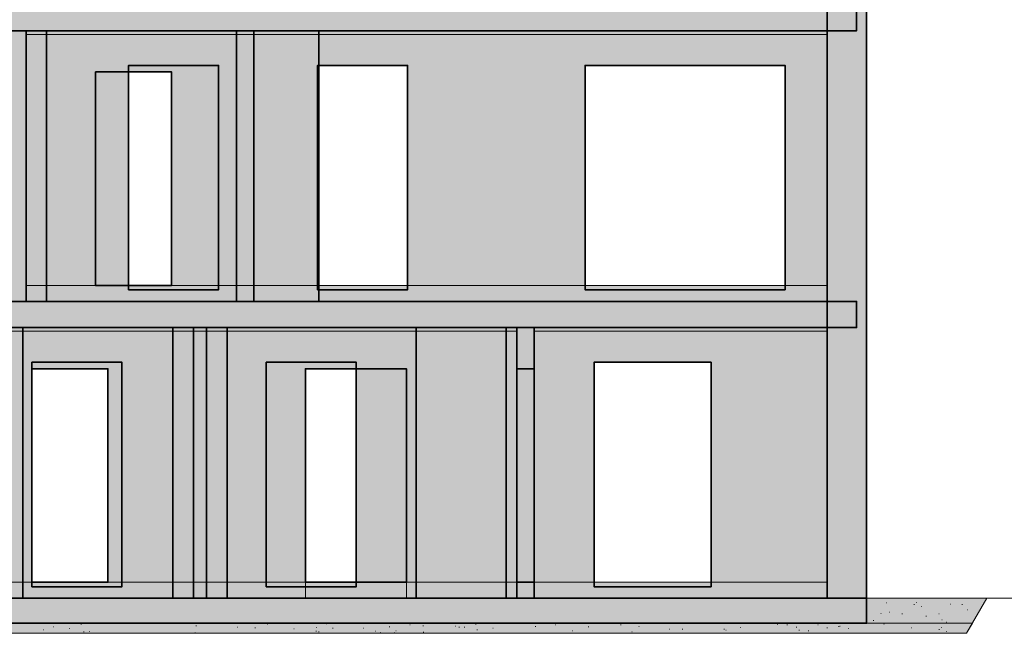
# Model space of a CAD drawing. Header units: millimetres. Extents: x 2116 to 41000, y -28700 to -6130.
# Tile 7 of 11: x 20998 to 30843, y -18933 to -12797. Entities that reach past the tile are written whole.
import ezdxf

# ---------------------------------------------------------------- set-up
doc = ezdxf.new("R2010")
doc.units = ezdxf.units.MM
doc.header["$MEASUREMENT"] = 0

msp = doc.modelspace()

# ---------------------------------------------------------------- hatches: boundary and pattern name
at = {"true_color": 0xeaeaea}
for points in [[(11266, -12907), (11266, -12645), (29366, -12645), (29366, -12907)], [(29071, -15614), (29071, -12645), (29466, -12645), (29466, -15614)], [(20797, -15614), (20797, -12907), (21061, -12907), (21061, -15614)], [(21061, -15614), (21061, -12907), (21267, -12907), (21267, -15614)], [(23989, -12907), (23989, -12944), (21061, -12944), (21061, -12907)], [(21267, -12944), (21267, -12907), (23167, -12907), (23167, -12944)], [(23167, -15614), (23167, -12907), (23339, -12907), (23339, -15614)], [(23339, -12944), (23339, -12907), (23989, -12907), (23989, -12944)], [(29071, -12907), (29071, -12944), (23989, -12944), (23989, -12907)], [(23989, -15614), (21061, -15614), (21061, -15454), (23989, -15454)], [(21267, -15614), (21267, -15454), (23167, -15454), (23167, -15614)], [(23339, -15614), (23339, -15454), (23989, -15454), (23989, -15614)], [(29071, -15614), (23989, -15614), (23989, -15454), (29071, -15454)], [(11266, -15876), (11266, -15614), (29366, -15614), (29366, -15876)], [(29071, -18583), (29071, -15614), (29466, -15614), (29466, -18583)], [(20797, -18583), (20797, -15876), (21029, -15876), (21029, -18583)], [(25969, -15876), (25969, -15913), (20797, -15913), (20797, -15876)], [(21029, -15913), (21029, -15876), (22529, -15876), (22529, -15913)], [(22529, -18583), (22529, -15876), (22735, -15876), (22735, -18583)], [(22735, -18583), (22735, -15876), (22867, -15876), (22867, -18583)], [(22867, -18583), (22867, -15876), (23073, -15876), (23073, -18583)], [(23073, -15913), (23073, -15876), (25863, -15876), (25863, -15913)], [(24963, -15913), (24963, -15876), (25863, -15876), (25863, -15913)], [(24963, -18583), (24963, -15876), (25969, -15876), (25969, -18583)], [(25863, -18583), (25863, -15876), (25969, -15876), (25969, -18583)], [(25863, -18583), (25863, -15876), (25969, -15876), (25969, -18583)], [(25969, -18583), (25969, -15876), (26141, -15876), (26141, -18583)], [(29071, -15876), (29071, -15913), (26141, -15913), (26141, -15876)], [(25969, -18423), (25969, -16288), (26055, -16288), (26055, -18423)], [(26055, -18423), (26055, -16288), (26141, -16288), (26141, -18423)], [(25969, -18583), (20797, -18583), (20797, -18423), (25969, -18423)], [(21029, -18583), (21029, -18423), (22529, -18423), (22529, -18583)], [(23073, -18583), (23073, -18423), (23854, -18423), (23854, -18583)], [(24864, -18583), (24864, -18423), (25863, -18423), (25863, -18583)], [(24963, -18583), (24963, -18423), (25863, -18423), (25863, -18583)], [(29071, -18583), (26141, -18583), (26141, -18423), (29071, -18423)], [(11166, -18833), (11166, -18583), (29466, -18583), (29466, -18833)], [(30523.74, -18833), (30466, -18933), (10166, -18933), (10108.27, -18833)]]:
    msp.add_hatch(color=254, dxfattribs=at).paths.add_polyline_path(points)
h = msp.add_hatch(color=254, dxfattribs=at)
h.paths.add_polyline_path([(11561, -15614), (11561, -12907), (29071, -12907), (29071, -15614)])
h.paths.add_polyline_path([(17601, -15498), (17601, -13254), (16431, -13254), (16431, -15498)])
h.paths.add_polyline_path([(22987, -15498), (22987, -13254), (22087, -13254), (22087, -15498)])
h.paths.add_polyline_path([(24877, -15498), (24877, -13254), (23977, -13254), (23977, -15498)])
h.paths.add_polyline_path([(28651, -15498), (28651, -13254), (26651, -13254), (26651, -15498)])
h.paths.add_polyline_path([(19791, -15498), (19791, -13254), (18891, -13254), (18891, -15498)])
h.paths.add_polyline_path([(14411, -15498), (14411, -13254), (13241, -13254), (13241, -15498)])
h = msp.add_hatch(color=254, dxfattribs=at)
h.paths.add_polyline_path([(21061, -15614), (21061, -12907), (23989, -12907), (23989, -15614)])
h.paths.add_polyline_path([(22517, -15454), (22517, -13319), (21757, -13319), (21757, -15454)])
h = msp.add_hatch(color=254, dxfattribs=at)
h.paths.add_polyline_path([(11561, -18583), (11561, -15876), (29071, -15876), (29071, -18583)])
h.paths.add_polyline_path([(18103, -18467), (18103, -16223), (16933, -16223), (16933, -18467)])
h.paths.add_polyline_path([(20403, -18467), (20403, -16223), (18403, -16223), (18403, -18467)])
h.paths.add_polyline_path([(22019, -18467), (22019, -16223), (21119, -16223), (21119, -18467)])
h.paths.add_polyline_path([(24363, -18467), (24363, -16223), (23463, -16223), (23463, -18467)])
h.paths.add_polyline_path([(27911, -18467), (27911, -16223), (26741, -16223), (26741, -18467)])
h = msp.add_hatch(color=254, dxfattribs=at)
h.paths.add_polyline_path([(21029, -18583), (21029, -15876), (22735, -15876), (22735, -18583)])
h.paths.add_polyline_path([(21879, -16288), (21119, -16288), (21119, -18423), (21879, -18423)])
h = msp.add_hatch(color=254, dxfattribs=at)
h.paths.add_polyline_path([(22735, -18583), (22735, -15876), (25969, -15876), (25969, -18583)])
h.paths.add_polyline_path([(24864, -16288), (23854, -16288), (23854, -18423), (24864, -18423)])
h = msp.add_hatch(color=254, dxfattribs=at)
h.paths.add_polyline_path([(9964.83, -18584.55), (11166, -18584.47), (11166, -18833), (10108.27, -18833)])
h.paths.add_polyline_path([(29466, -18583.44), (30667.89, -18583.31), (30523.74, -18833), (29466, -18833)])

# ---------------------------------------------------------------- linework, layer by layer
at = {"color": 18, "lineweight": 35, "true_color": 0x070707}
for points in [[(29071, -12645), (29071, -15614), (29071, -12645)], [(29366, -12907), (29366, -12645), (29366, -12907)], [(29466, -15614), (29466, -12645), (29466, -15614)], [(11266, -12907), (29366, -12907), (11266, -12907)], [(29071, -12907), (11561, -12907), (29071, -12907)], [(21061, -12907), (20797, -12907), (21061, -12907)], [(21267, -12907), (21061, -12907), (21267, -12907)], [(21061, -12907), (21061, -15614), (21061, -12907)], [(23989, -12907), (21061, -12907), (23989, -12907)], [(21061, -12907), (21061, -15614), (21061, -12907)], [(21061, -15614), (21061, -12907), (21061, -15614)], [(21267, -15614), (21267, -12907), (21267, -15614)], [(23339, -12907), (23167, -12907), (23339, -12907)], [(23167, -12907), (23167, -15614), (23167, -12907)], [(23339, -15614), (23339, -12907), (23339, -15614)], [(23989, -15614), (23989, -12907), (23989, -15614)], [(29071, -15614), (29071, -12907), (29071, -15614)], [(22087, -15498), (22087, -13254), (22087, -15498)], [(22087, -13254), (22987, -13254), (22087, -13254)], [(22987, -13254), (22987, -15498), (22987, -13254)], [(23977, -15498), (23977, -13254), (23977, -15498)], [(23977, -13254), (24877, -13254), (23977, -13254)], [(24877, -13254), (24877, -15498), (24877, -13254)], [(26651, -15498), (26651, -13254), (26651, -15498)], [(26651, -13254), (28651, -13254), (26651, -13254)], [(28651, -13254), (28651, -15498), (28651, -13254)], [(21757, -15454), (21757, -13319), (21757, -15454)], [(21757, -13319), (22517, -13319), (21757, -13319)], [(22517, -13319), (22517, -15454), (22517, -13319)], [(22517, -15454), (21757, -15454), (22517, -15454)], [(22987, -15498), (22087, -15498), (22987, -15498)], [(24877, -15498), (23977, -15498), (24877, -15498)], [(28651, -15498), (26651, -15498), (28651, -15498)], [(29366, -15614), (11266, -15614), (29366, -15614)], [(11561, -15614), (29071, -15614), (11561, -15614)], [(20797, -15614), (21061, -15614), (20797, -15614)], [(21061, -15614), (21267, -15614), (21061, -15614)], [(21061, -15614), (23989, -15614), (21061, -15614)], [(23167, -15614), (23339, -15614), (23167, -15614)], [(29071, -15614), (29071, -18583), (29071, -15614)], [(29366, -15876), (29366, -15614), (29366, -15876)], [(29466, -18583), (29466, -15614), (29466, -18583)], [(11266, -15876), (29366, -15876), (11266, -15876)], [(29071, -15876), (11561, -15876), (29071, -15876)], [(21029, -15876), (20797, -15876), (21029, -15876)], [(22735, -15876), (21029, -15876), (22735, -15876)], [(21029, -15876), (21029, -18583), (21029, -15876)], [(21029, -18583), (21029, -15876), (21029, -18583)], [(22735, -15876), (22529, -15876), (22735, -15876)], [(22529, -15876), (22529, -18583), (22529, -15876)], [(22735, -18583), (22735, -15876), (22735, -18583)], [(22735, -18583), (22735, -15876), (22735, -18583)], [(22867, -15876), (22735, -15876), (22867, -15876)], [(22735, -15876), (22735, -18583), (22735, -15876)], [(25969, -15876), (22735, -15876), (25969, -15876)], [(22735, -15876), (22735, -18583), (22735, -15876)], [(22867, -18583), (22867, -15876), (22867, -18583)], [(23073, -15876), (22867, -15876), (23073, -15876)], [(22867, -15876), (22867, -18583), (22867, -15876)], [(23073, -18583), (23073, -15876), (23073, -18583)], [(25969, -15876), (24963, -15876), (25969, -15876)], [(24963, -15876), (24963, -18583), (24963, -15876)], [(25969, -15876), (25863, -15876), (25969, -15876)], [(25863, -15876), (25863, -18583), (25863, -15876)], [(25969, -15876), (25863, -15876), (25969, -15876)], [(25863, -15876), (25863, -18583), (25863, -15876)], [(25969, -18583), (25969, -15876), (25969, -18583)], [(25969, -18583), (25969, -15876), (25969, -18583)], [(25969, -18583), (25969, -15876), (25969, -18583)], [(25969, -18583), (25969, -15876), (25969, -18583)], [(26141, -15876), (25969, -15876), (26141, -15876)], [(25969, -15876), (25969, -18583), (25969, -15876)], [(26141, -18583), (26141, -15876), (26141, -18583)], [(29071, -18583), (29071, -15876), (29071, -18583)], [(21119, -18467), (21119, -16223), (21119, -18467)], [(21119, -16223), (22019, -16223), (21119, -16223)], [(22019, -16223), (22019, -18467), (22019, -16223)], [(23463, -18467), (23463, -16223), (23463, -18467)], [(23463, -16223), (24363, -16223), (23463, -16223)], [(24363, -16223), (24363, -18467), (24363, -16223)], [(26741, -18467), (26741, -16223), (26741, -18467)], [(26741, -16223), (27911, -16223), (26741, -16223)], [(27911, -16223), (27911, -18467), (27911, -16223)], [(21119, -18423), (21119, -16288), (21119, -18423)], [(21119, -16288), (21879, -16288), (21119, -16288)], [(21879, -16288), (21879, -18423), (21879, -16288)], [(23854, -18423), (23854, -16288), (23854, -18423)], [(23854, -16288), (24864, -16288), (23854, -16288)], [(24864, -16288), (24864, -18423), (24864, -16288)], [(25969, -18423), (25969, -16288), (25969, -18423)], [(25969, -16288), (26055, -16288), (25969, -16288)], [(26055, -16288), (26141, -16288), (26055, -16288)], [(26141, -16288), (26141, -18423), (26141, -16288)], [(21879, -18423), (21119, -18423), (21879, -18423)], [(22019, -18467), (21119, -18467), (22019, -18467)], [(24363, -18467), (23463, -18467), (24363, -18467)], [(24864, -18423), (23854, -18423), (24864, -18423)], [(26055, -18423), (25969, -18423), (26055, -18423)], [(26141, -18423), (26055, -18423), (26141, -18423)], [(27911, -18467), (26741, -18467), (27911, -18467)], [(29466, -18583), (11166, -18583), (29466, -18583)], [(11561, -18583), (29071, -18583), (11561, -18583)], [(20797, -18583), (21029, -18583), (20797, -18583)], [(21029, -18583), (22735, -18583), (21029, -18583)], [(22529, -18583), (22735, -18583), (22529, -18583)], [(22735, -18583), (22867, -18583), (22735, -18583)], [(22735, -18583), (25969, -18583), (22735, -18583)], [(22867, -18583), (23073, -18583), (22867, -18583)], [(24963, -18583), (25969, -18583), (24963, -18583)], [(25863, -18583), (25969, -18583), (25863, -18583)], [(25863, -18583), (25969, -18583), (25863, -18583)], [(25969, -18583), (26141, -18583), (25969, -18583)], [(29071, -18583), (29466, -18583), (29071, -18583)], [(29466, -18833), (29466, -18583), (29466, -18833)], [(11166, -18833), (29466, -18833), (11166, -18833)]]:
    msp.add_lwpolyline(points, dxfattribs=at)
at = {"color": 178, "lineweight": 0, "true_color": 0x070708}
for points in [[(21061, -12907), (23989, -12907), (21061, -12907)], [(21061, -12944), (21061, -12907), (21061, -12944)], [(23989, -12944), (21061, -12944), (23989, -12944)], [(23989, -12907), (29071, -12907), (23989, -12907)], [(29071, -12944), (23989, -12944), (29071, -12944)], [(29071, -12907), (29071, -12944), (29071, -12907)], [(21061, -15614), (21061, -15454), (21061, -15614)], [(21061, -15454), (23989, -15454), (21061, -15454)], [(23989, -15454), (29071, -15454), (23989, -15454)], [(29071, -15454), (29071, -15614), (29071, -15454)], [(23989, -15614), (21061, -15614), (23989, -15614)], [(29071, -15614), (23989, -15614), (29071, -15614)], [(20797, -15876), (25969, -15876), (20797, -15876)], [(25969, -15913), (20797, -15913), (25969, -15913)], [(25969, -15876), (25969, -15913), (25969, -15876)], [(26141, -15876), (29071, -15876), (26141, -15876)], [(26141, -15913), (26141, -15876), (26141, -15913)], [(29071, -15913), (26141, -15913), (29071, -15913)], [(29071, -15876), (29071, -15913), (29071, -15876)], [(20797, -18423), (25969, -18423), (20797, -18423)], [(25969, -18423), (25969, -18583), (25969, -18423)], [(26141, -18583), (26141, -18423), (26141, -18583)], [(26141, -18423), (29071, -18423), (26141, -18423)], [(29071, -18423), (29071, -18583), (29071, -18423)], [(25969, -18583), (20797, -18583), (25969, -18583)], [(29071, -18583), (26141, -18583), (29071, -18583)]]:
    msp.add_lwpolyline(points, dxfattribs=at)
at = {"color": 18, "lineweight": 20, "true_color": 0x070707}
for points in [[(23167, -12907), (21267, -12907), (23167, -12907)], [(21267, -12907), (21267, -12944), (21267, -12907)], [(21267, -12944), (23167, -12944), (21267, -12944)], [(23167, -12944), (23167, -12907), (23167, -12944)], [(23989, -12907), (23339, -12907), (23989, -12907)], [(23339, -12907), (23339, -12944), (23339, -12907)], [(23339, -12944), (23989, -12944), (23339, -12944)], [(23989, -12944), (23989, -12907), (23989, -12944)], [(23167, -15454), (21267, -15454), (23167, -15454)], [(21267, -15454), (21267, -15614), (21267, -15454)], [(23167, -15614), (23167, -15454), (23167, -15614)], [(23989, -15454), (23339, -15454), (23989, -15454)], [(23339, -15454), (23339, -15614), (23339, -15454)], [(23989, -15614), (23989, -15454), (23989, -15614)], [(21267, -15614), (23167, -15614), (21267, -15614)], [(23339, -15614), (23989, -15614), (23339, -15614)], [(22529, -15876), (21029, -15876), (22529, -15876)], [(21029, -15876), (21029, -15913), (21029, -15876)], [(21029, -15913), (22529, -15913), (21029, -15913)], [(22529, -15913), (22529, -15876), (22529, -15913)], [(25863, -15876), (23073, -15876), (25863, -15876)], [(23073, -15876), (23073, -15913), (23073, -15876)], [(23073, -15913), (25863, -15913), (23073, -15913)], [(25863, -15876), (24963, -15876), (25863, -15876)], [(24963, -15876), (24963, -15913), (24963, -15876)], [(24963, -15913), (25863, -15913), (24963, -15913)], [(25863, -15913), (25863, -15876), (25863, -15913)], [(25863, -15913), (25863, -15876), (25863, -15913)], [(22529, -18423), (21029, -18423), (22529, -18423)], [(21029, -18423), (21029, -18583), (21029, -18423)], [(22529, -18583), (22529, -18423), (22529, -18583)], [(23854, -18423), (23073, -18423), (23854, -18423)], [(23073, -18423), (23073, -18583), (23073, -18423)], [(23854, -18583), (23854, -18423), (23854, -18583)], [(25863, -18423), (24864, -18423), (25863, -18423)], [(24864, -18423), (24864, -18583), (24864, -18423)], [(25863, -18423), (24963, -18423), (25863, -18423)], [(24963, -18423), (24963, -18583), (24963, -18423)], [(25863, -18583), (25863, -18423), (25863, -18583)], [(25863, -18583), (25863, -18423), (25863, -18583)], [(21029, -18583), (22529, -18583), (21029, -18583)], [(23073, -18583), (23854, -18583), (23073, -18583)], [(24864, -18583), (25863, -18583), (24864, -18583)], [(24963, -18583), (25863, -18583), (24963, -18583)], [(30623, -18583), (29466, -18583), (30623, -18583)], [(29466, -18583), (29466, -18833), (29466, -18583)], [(30668, -18583), (30466, -18933), (30668, -18583)], [(30524, -18833), (30668, -18583), (30524, -18833)], [(30668, -18583), (30623, -18583), (30668, -18583)], [(31330, -18583), (30668, -18583), (31330, -18583)], [(29664, -18628), (29669, -18628)], [(29940, -18645), (29945, -18645)], [(29961, -18626), (29966, -18626)], [(30015, -18665), (30020, -18665)], [(30301, -18640), (30306, -18640)], [(30420, -18644), (30425, -18644)], [(30474, -18698), (30479, -18698)], [(29607, -18734), (29612, -18734)], [(29695, -18723), (29700, -18723)], [(29819, -18739), (29824, -18739)], [(30060, -18763), (30065, -18763)], [(30188, -18738), (30193, -18738)], [(30218, -18799), (30223, -18799)], [(30524, -18833), (10108, -18833), (30524, -18833)], [(21234, -18898), (21239, -18898)], [(21334, -18868), (21339, -18868)], [(21491, -18884), (21496, -18884)], [(21609, -18840), (21614, -18840)], [(22759, -18857), (22764, -18857)], [(22814, -18835), (22819, -18835)], [(22886, -18835), (22891, -18835)], [(23171, -18870), (23176, -18870)], [(23349, -18877), (23354, -18877)], [(23471, -18842), (23476, -18842)], [(23738, -18887), (23743, -18887)], [(23964, -18875), (23969, -18875)], [(24065, -18837), (24070, -18837)], [(24126, -18883), (24131, -18883)], [(24432, -18880), (24437, -18880)], [(24693, -18869), (24698, -18869)], [(24898, -18847), (24903, -18847)], [(25030, -18857), (25035, -18857)], [(25352, -18863), (25357, -18863)], [(25390, -18873), (25395, -18873)], [(25443, -18872), (25448, -18872)], [(25556, -18842), (25561, -18842)], [(25570, -18897), (25575, -18897)], [(25728, -18880), (25733, -18880)], [(26153, -18865), (26158, -18865)], [(26355, -18849), (26360, -18849)], [(26683, -18867), (26688, -18867)], [(27006, -18847), (27011, -18847)], [(27188, -18865), (27193, -18865)], [(27495, -18893), (27500, -18893)], [(27623, -18890), (27628, -18890)], [(28039, -18892), (28044, -18892)], [(28058, -18901), (28063, -18901)], [(28204, -18875), (28209, -18875)], [(28572, -18843), (28577, -18843)], [(28669, -18848), (28674, -18848)], [(28763, -18871), (28768, -18871)], [(28790, -18900), (28795, -18900)], [(28977, -18849), (28982, -18849)], [(29069, -18879), (29074, -18879)], [(29186, -18864), (29191, -18864)], [(29197, -18862), (29202, -18862)], [(29284, -18886), (29289, -18886)], [(29466, -18833), (30524, -18833), (29466, -18833)], [(29533, -18806), (29538, -18806)], [(29573, -18833), (29578, -18833)], [(29638, -18842), (29643, -18842)], [(29914, -18878), (29919, -18878)], [(30190, -18895), (30195, -18895)], [(30211, -18876), (30216, -18876)], [(30261, -18820), (30266, -18820)], [(30466, -18933), (30524, -18833), (30466, -18933)], [(30466, -18933), (10166, -18933), (30466, -18933)], [(10166, -18933), (30466, -18933), (10166, -18933)], [(21637, -18917), (21642, -18917)], [(21692, -18916), (21697, -18916)], [(22612, -18931), (22617, -18931)], [(22750, -18927), (22755, -18927)], [(23959, -18912), (23964, -18912)], [(23986, -18917), (23991, -18917)], [(24245, -18933), (24250, -18933)], [(24552, -18912), (24557, -18912)], [(24602, -18926), (24607, -18926)], [(24743, -18928), (24748, -18928)], [(24758, -18907), (24763, -18907)], [(25033, -18920), (25038, -18920)], [(26525, -18909), (26530, -18909)], [(27118, -18918), (27123, -18918)], [(27588, -18932), (27593, -18932)], [(28883, -18907), (28888, -18907)], [(30265, -18915), (30270, -18915)]]:
    msp.add_lwpolyline(points, dxfattribs=at)

doc.saveas('drawing.dxf')
